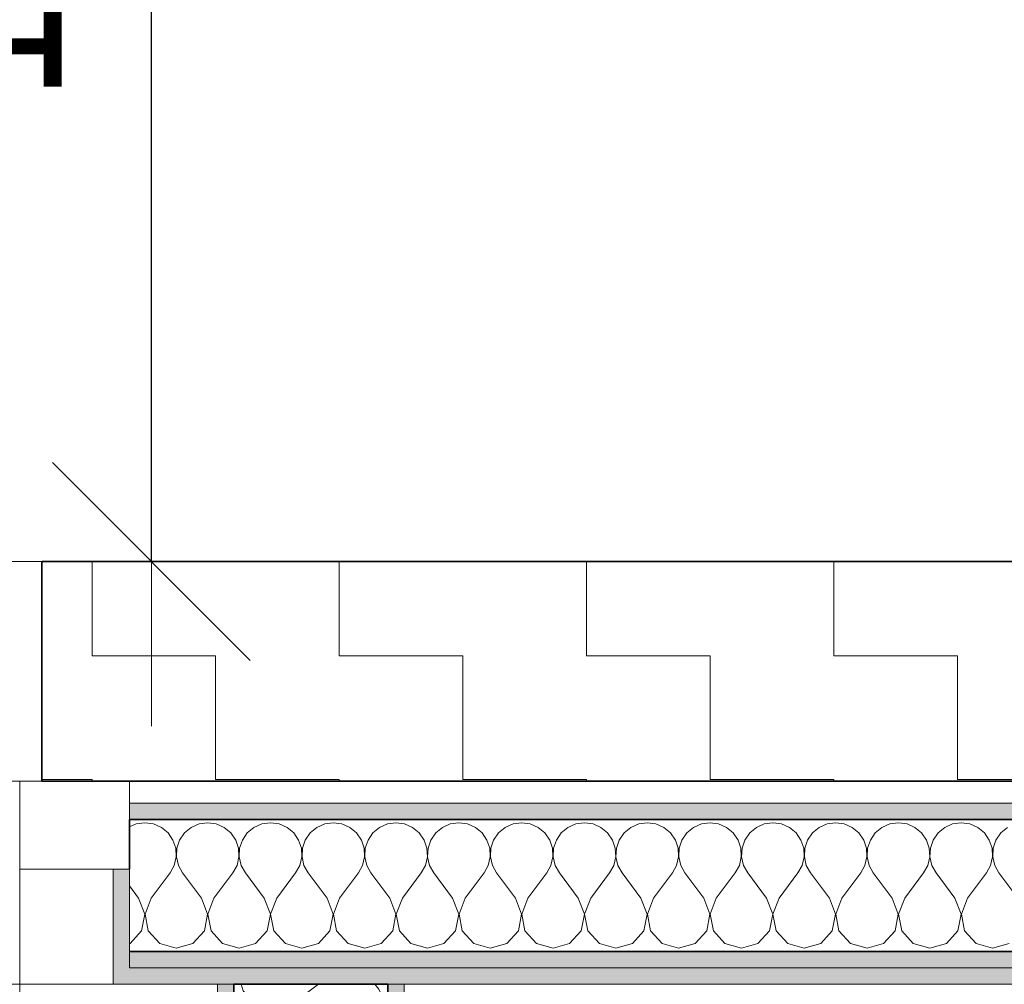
# Model space of a CAD drawing. Header units: centimetres. Extents: x -7.1 to 26.5, y -14.7 to 18.1.
# Tile 105 of 186: x 13.8 to 14.7, y 5.9 to 6.8. Entities that reach past the tile are written whole.
import ezdxf

# ---------------------------------------------------------------- set-up
doc = ezdxf.new("R2010")
doc.units = ezdxf.units.CM
doc.header["$LTSCALE"] = 10
doc.header["$PDMODE"] = 65
doc.linetypes.add('AUSGEZOGEN', pattern=[0])
for name, color, linetype in [('XR$1$010 Murs extérieurs', 7, 'Continuous'), ('XR$1$010 Portes', 7, 'Continuous'), ('XR$1$015 Murs intérieurs', 7, 'Continuous'), ('XR$1$015 Murs intérieurs – Lignes de séparation des couches', 7, 'Continuous'), ('XR$1$030 Chapes', 7, 'Continuous'), ('XR$1$056 Ascenseur', 7, 'Continuous'), ('XR$1$065 Mobilier installé', 7, 'Continuous'), ('XR$1$080 Définition des locaux – Contour', 7, 'Continuous'), ('XR$2$105 Cotations100', 7, 'Continuous'), ('XR$3$010 Murs extérieurs – Hachures des composants', 7, 'Continuous'), ('XR$3$015 Murs intérieurs – Hachures des composants', 7, 'Continuous'), ('XR$3$035 Dalles', 7, 'Continuous')]:
    doc.layers.add(name, color=color, linetype=linetype)
doc.styles.add('ARIAL', font='arial.ttf')
doc.dimstyles.new('DIMSTYLE_12', dxfattribs={"dimtxt": 0.15, "dimasz": 0.3, "dimexe": 0, "dimexo": 0, "dimgap": 0.075, "dimtad": 2, "dimdec": 3, "dimrnd": 0.005, "dimzin": 4, "dimdsep": 46, "dimtxsty": 'ARIAL', "dimblk1": 'ALL_ML_STRICH', "dimblk2": 'ALL_ML_STRICH', "dimsah": 1, "dimcen": 0, "dimclrd": 7, "dimclre": 7, "dimclrt": 7, "dimadec": 0, "dimazin": 0, "dimtfac": 1, "dimtdec": 0, "dimtix": 1, "dimtmove": 2, "dimatfit": 3, "dimfxl": 0, "dimtzin": 0, "dimlwd": 0, "dimlwe": 18, "dimarcsym": 0})

# ---------------------------------------------------------------- blocks, each defined once
blk = doc.blocks.new('ALL_ML_STRICH')
at = {"color": 0, "linetype": 'ByBlock', "lineweight": -2}
for p, q in [((0, -0.5), (0, 0.5)), ((-0.3, -0.3), (0.3, 0.3)), ((-1, 0), (0.5, 0))]:
    blk.add_line(p, q, dxfattribs=at)
blk = doc.blocks.new('*D234')
at = {"layer": 'DEFPOINTS', "color": 7, "linetype": 'AUSGEZOGEN', "lineweight": 18, "transparency": 16777216}
for p in [(13.97062, 7.4585), (13.89164, 6.2735), (13.97062, 6.2735)]:
    blk.add_point(p, dxfattribs=at)
at = {"layer": 'XR$2$105 Cotations100', "color": 7, "linetype": 'AUSGEZOGEN', "lineweight": -2, "transparency": 16777216}
for p, q in [((13.89164, 7.4585), (13.89164, 7.4585)), ((13.89164, 6.2735), (13.89164, 7.4585)), ((13.89164, 6.2735), (13.89164, 6.2735))]:
    blk.add_line(p, q, dxfattribs=at)
at = {"layer": 'XR$2$105 Cotations100', "color": 7, "linetype": 'AUSGEZOGEN', "lineweight": 18, "transparency": 16777216, "xscale": 0.3, "yscale": 0.3, "zscale": 0.3}
for p, rotation in [((13.89164, 7.4585), 90), ((13.89164, 6.2735), 270)]:
    blk.add_blockref('ALL_ML_STRICH', p, dxfattribs=dict(at, rotation=rotation))
at = {"layer": 'XR$2$105 Cotations100', "color": 7, "linetype": 'AUSGEZOGEN', "lineweight": 18, "transparency": 16777216, "insert": (13.71408, 6.88691), "char_height": 0.15, "width": 0.6, "attachment_point": 5, "rotation": 90, "style": 'ARIAL'}
blk.add_mtext('\\W0.80;\\A1;{\\A1;{1.18\\H0.099000;\\S5^ ;}}', dxfattribs=at)
blk = doc.blocks.new('COMPLEXOBJECT_183')
at = {"layer": 'XR$3$015 Murs intérieurs – Hachures des composants', "color": 8, "linetype": 'AUSGEZOGEN', "lineweight": 13, "transparency": 33554687}
for p, q in [((13.87791, 6.03456), (13.87177, 6.03185)), ((13.88571, 6.03565), (13.87791, 6.03456)), ((13.89352, 6.03456), (13.88571, 6.03565)), ((13.90074, 6.03138), (13.89352, 6.03456)), ((13.90681, 6.02635), (13.90074, 6.03138)), ((13.92784, 6.03138), (13.92177, 6.02635)), ((13.93505, 6.03456), (13.92784, 6.03138)), ((13.94286, 6.03565), (13.93505, 6.03456)), ((13.95066, 6.03456), (13.94286, 6.03565)), ((13.95788, 6.03138), (13.95066, 6.03456)), ((13.96395, 6.02635), (13.95788, 6.03138)), ((13.98498, 6.03138), (13.97891, 6.02635)), ((13.99219, 6.03456), (13.98498, 6.03138)), ((14, 6.03565), (13.99219, 6.03456)), ((14.00781, 6.03456), (14, 6.03565)), ((14.01502, 6.03138), (14.00781, 6.03456)), ((14.02109, 6.02635), (14.01502, 6.03138)), ((14.04212, 6.03138), (14.03605, 6.02635)), ((14.04934, 6.03456), (14.04212, 6.03138)), ((14.05714, 6.03565), (14.04934, 6.03456)), ((14.06495, 6.03456), (14.05714, 6.03565)), ((14.07216, 6.03138), (14.06495, 6.03456)), ((14.07823, 6.02635), (14.07216, 6.03138)), ((14.09926, 6.03138), (14.09319, 6.02635)), ((14.10648, 6.03456), (14.09926, 6.03138)), ((14.11429, 6.03565), (14.10648, 6.03456)), ((14.12209, 6.03456), (14.11429, 6.03565)), ((14.12931, 6.03138), (14.12209, 6.03456)), ((14.13538, 6.02635), (14.12931, 6.03138)), ((14.15641, 6.03138), (14.15034, 6.02635)), ((14.16362, 6.03456), (14.15641, 6.03138)), ((14.17143, 6.03565), (14.16362, 6.03456)), ((14.17924, 6.03456), (14.17143, 6.03565)), ((14.18645, 6.03138), (14.17924, 6.03456)), ((14.19252, 6.02635), (14.18645, 6.03138)), ((14.21355, 6.03138), (14.20748, 6.02635)), ((14.22076, 6.03456), (14.21355, 6.03138)), ((14.22857, 6.03565), (14.22076, 6.03456)), ((14.23638, 6.03456), (14.22857, 6.03565)), ((14.24359, 6.03138), (14.23638, 6.03456)), ((14.24966, 6.02635), (14.24359, 6.03138)), ((14.27069, 6.03138), (14.26462, 6.02635)), ((14.27791, 6.03456), (14.27069, 6.03138)), ((14.28571, 6.03565), (14.27791, 6.03456)), ((14.29352, 6.03456), (14.28571, 6.03565)), ((14.30074, 6.03138), (14.29352, 6.03456)), ((14.30681, 6.02635), (14.30074, 6.03138)), ((14.32784, 6.03138), (14.32177, 6.02635)), ((14.33505, 6.03456), (14.32784, 6.03138)), ((14.34286, 6.03565), (14.33505, 6.03456)), ((14.35066, 6.03456), (14.34286, 6.03565)), ((14.35788, 6.03138), (14.35066, 6.03456)), ((14.36395, 6.02635), (14.35788, 6.03138)), ((14.38498, 6.03138), (14.37891, 6.02635)), ((14.39219, 6.03456), (14.38498, 6.03138)), ((14.4, 6.03565), (14.39219, 6.03456)), ((14.40781, 6.03456), (14.4, 6.03565)), ((14.41502, 6.03138), (14.40781, 6.03456)), ((14.42109, 6.02635), (14.41502, 6.03138)), ((14.44212, 6.03138), (14.43605, 6.02635)), ((14.44934, 6.03456), (14.44212, 6.03138)), ((14.45714, 6.03565), (14.44934, 6.03456)), ((14.46495, 6.03456), (14.45714, 6.03565)), ((14.47216, 6.03138), (14.46495, 6.03456)), ((14.47823, 6.02635), (14.47216, 6.03138)), ((14.49926, 6.03138), (14.49319, 6.02635)), ((14.50648, 6.03456), (14.49926, 6.03138)), ((14.51429, 6.03565), (14.50648, 6.03456)), ((14.52209, 6.03456), (14.51429, 6.03565)), ((14.52931, 6.03138), (14.52209, 6.03456)), ((14.53538, 6.02635), (14.52931, 6.03138)), ((14.55641, 6.03138), (14.55034, 6.02635)), ((14.56362, 6.03456), (14.55641, 6.03138)), ((14.57143, 6.03565), (14.56362, 6.03456)), ((14.57924, 6.03456), (14.57143, 6.03565)), ((14.58645, 6.03138), (14.57924, 6.03456)), ((14.59252, 6.02635), (14.58645, 6.03138)), ((14.61355, 6.03138), (14.60748, 6.02635)), ((14.62076, 6.03456), (14.61355, 6.03138)), ((14.62857, 6.03565), (14.62076, 6.03456)), ((14.63638, 6.03456), (14.62857, 6.03565)), ((14.64359, 6.03138), (14.63638, 6.03456)), ((14.64966, 6.02635), (14.64359, 6.03138)), ((14.67069, 6.03138), (14.66462, 6.02635)), ((13.91127, 6.01985), (13.90681, 6.02635)), ((13.92177, 6.02635), (13.9173, 6.01985)), ((13.96841, 6.01985), (13.96395, 6.02635)), ((13.97891, 6.02635), (13.97444, 6.01985)), ((14.02556, 6.01985), (14.02109, 6.02635)), ((14.03605, 6.02635), (14.03159, 6.01985)), ((14.0827, 6.01985), (14.07823, 6.02635)), ((14.09319, 6.02635), (14.08873, 6.01985)), ((14.13984, 6.01985), (14.13538, 6.02635)), ((14.15034, 6.02635), (14.14587, 6.01985)), ((14.19698, 6.01985), (14.19252, 6.02635)), ((14.20748, 6.02635), (14.20302, 6.01985)), ((14.25413, 6.01985), (14.24966, 6.02635)), ((14.26462, 6.02635), (14.26016, 6.01985)), ((14.31127, 6.01985), (14.30681, 6.02635)), ((14.32177, 6.02635), (14.3173, 6.01985)), ((14.36841, 6.01985), (14.36395, 6.02635)), ((14.37891, 6.02635), (14.37444, 6.01985)), ((14.42556, 6.01985), (14.42109, 6.02635)), ((14.43605, 6.02635), (14.43159, 6.01985)), ((14.4827, 6.01985), (14.47823, 6.02635)), ((14.49319, 6.02635), (14.48873, 6.01985)), ((14.53984, 6.01985), (14.53538, 6.02635)), ((14.55034, 6.02635), (14.54587, 6.01985)), ((14.59698, 6.01985), (14.59252, 6.02635)), ((14.60748, 6.02635), (14.60302, 6.01985)), ((14.65413, 6.01985), (14.64966, 6.02635)), ((14.66462, 6.02635), (14.66016, 6.01985)), ((13.91379, 6.01238), (13.91127, 6.01985)), ((13.91417, 6.00451), (13.91379, 6.01238)), ((13.91478, 6.01238), (13.9144, 6.00451)), ((13.9173, 6.01985), (13.91478, 6.01238)), ((13.97093, 6.01238), (13.96841, 6.01985)), ((13.97131, 6.00451), (13.97093, 6.01238)), ((13.97193, 6.01238), (13.97154, 6.00451)), ((13.97444, 6.01985), (13.97193, 6.01238)), ((14.02807, 6.01238), (14.02556, 6.01985)), ((14.02846, 6.00451), (14.02807, 6.01238)), ((14.02907, 6.01238), (14.02869, 6.00451)), ((14.03159, 6.01985), (14.02907, 6.01238)), ((14.08522, 6.01238), (14.0827, 6.01985)), ((14.0856, 6.00451), (14.08522, 6.01238)), ((14.08621, 6.01238), (14.08583, 6.00451)), ((14.08873, 6.01985), (14.08621, 6.01238)), ((14.14236, 6.01238), (14.13984, 6.01985)), ((14.14274, 6.00451), (14.14236, 6.01238)), ((14.14335, 6.01238), (14.14297, 6.00451)), ((14.14587, 6.01985), (14.14335, 6.01238)), ((14.1995, 6.01238), (14.19698, 6.01985)), ((14.19988, 6.00451), (14.1995, 6.01238)), ((14.2005, 6.01238), (14.20012, 6.00451)), ((14.20302, 6.01985), (14.2005, 6.01238)), ((14.25665, 6.01238), (14.25413, 6.01985)), ((14.25703, 6.00451), (14.25665, 6.01238)), ((14.25764, 6.01238), (14.25726, 6.00451)), ((14.26016, 6.01985), (14.25764, 6.01238)), ((14.31379, 6.01238), (14.31127, 6.01985)), ((14.31417, 6.00451), (14.31379, 6.01238)), ((14.31478, 6.01238), (14.3144, 6.00451)), ((14.3173, 6.01985), (14.31478, 6.01238)), ((14.37093, 6.01238), (14.36841, 6.01985)), ((14.37131, 6.00451), (14.37093, 6.01238)), ((14.37193, 6.01238), (14.37154, 6.00451)), ((14.37444, 6.01985), (14.37193, 6.01238)), ((14.42807, 6.01238), (14.42556, 6.01985)), ((14.42846, 6.00451), (14.42807, 6.01238)), ((14.42907, 6.01238), (14.42869, 6.00451)), ((14.43159, 6.01985), (14.42907, 6.01238)), ((14.48522, 6.01238), (14.4827, 6.01985)), ((14.4856, 6.00451), (14.48522, 6.01238)), ((14.48621, 6.01238), (14.48583, 6.00451)), ((14.48873, 6.01985), (14.48621, 6.01238)), ((14.54236, 6.01238), (14.53984, 6.01985)), ((14.54274, 6.00451), (14.54236, 6.01238)), ((14.54335, 6.01238), (14.54297, 6.00451)), ((14.54587, 6.01985), (14.54335, 6.01238)), ((14.5995, 6.01238), (14.59698, 6.01985)), ((14.59988, 6.00451), (14.5995, 6.01238)), ((14.6005, 6.01238), (14.60012, 6.00451)), ((14.60302, 6.01985), (14.6005, 6.01238)), ((14.65665, 6.01238), (14.65413, 6.01985)), ((14.65703, 6.00451), (14.65665, 6.01238)), ((14.65764, 6.01238), (14.65726, 6.00451)), ((14.66016, 6.01985), (14.65764, 6.01238)), ((13.91239, 5.99683), (13.91417, 6.00451)), ((13.9144, 6.00451), (13.91619, 5.99683)), ((13.96953, 5.99683), (13.97131, 6.00451)), ((13.97154, 6.00451), (13.97333, 5.99683)), ((14.02667, 5.99683), (14.02846, 6.00451)), ((14.02869, 6.00451), (14.03047, 5.99683)), ((14.08381, 5.99683), (14.0856, 6.00451)), ((14.08583, 6.00451), (14.08761, 5.99683)), ((14.14096, 5.99683), (14.14274, 6.00451)), ((14.14297, 6.00451), (14.14476, 5.99683)), ((14.1981, 5.99683), (14.19988, 6.00451)), ((14.20012, 6.00451), (14.2019, 5.99683)), ((14.25524, 5.99683), (14.25703, 6.00451)), ((14.25726, 6.00451), (14.25904, 5.99683)), ((14.31239, 5.99683), (14.31417, 6.00451)), ((14.3144, 6.00451), (14.31619, 5.99683)), ((14.36953, 5.99683), (14.37131, 6.00451)), ((14.37154, 6.00451), (14.37333, 5.99683)), ((14.42667, 5.99683), (14.42846, 6.00451)), ((14.42869, 6.00451), (14.43047, 5.99683)), ((14.48381, 5.99683), (14.4856, 6.00451)), ((14.48583, 6.00451), (14.48761, 5.99683)), ((14.54096, 5.99683), (14.54274, 6.00451)), ((14.54297, 6.00451), (14.54476, 5.99683)), ((14.5981, 5.99683), (14.59988, 6.00451)), ((14.60012, 6.00451), (14.6019, 5.99683)), ((14.65524, 5.99683), (14.65703, 6.00451)), ((14.65726, 6.00451), (14.65904, 5.99683)), ((13.90857, 5.98993), (13.91239, 5.99683)), ((13.91619, 5.99683), (13.92, 5.98993)), ((13.96571, 5.98993), (13.96953, 5.99683)), ((13.97333, 5.99683), (13.97714, 5.98993)), ((14.02286, 5.98993), (14.02667, 5.99683)), ((14.03047, 5.99683), (14.03429, 5.98993)), ((14.08, 5.98993), (14.08381, 5.99683)), ((14.08761, 5.99683), (14.09143, 5.98993)), ((14.13714, 5.98993), (14.14096, 5.99683)), ((14.14476, 5.99683), (14.14857, 5.98993)), ((14.19429, 5.98993), (14.1981, 5.99683)), ((14.2019, 5.99683), (14.20571, 5.98993)), ((14.25143, 5.98993), (14.25524, 5.99683)), ((14.25904, 5.99683), (14.26286, 5.98993)), ((14.30857, 5.98993), (14.31239, 5.99683)), ((14.31619, 5.99683), (14.32, 5.98993)), ((14.36571, 5.98993), (14.36953, 5.99683)), ((14.37333, 5.99683), (14.37714, 5.98993)), ((14.42286, 5.98993), (14.42667, 5.99683)), ((14.43047, 5.99683), (14.43429, 5.98993)), ((14.48, 5.98993), (14.48381, 5.99683)), ((14.48761, 5.99683), (14.49143, 5.98993)), ((14.53714, 5.98993), (14.54096, 5.99683)), ((14.54476, 5.99683), (14.54857, 5.98993)), ((14.59429, 5.98993), (14.5981, 5.99683)), ((14.6019, 5.99683), (14.60571, 5.98993)), ((14.65143, 5.98993), (14.65524, 5.99683)), ((14.65904, 5.99683), (14.66286, 5.98993)), ((13.89143, 5.96708), (13.90857, 5.98993)), ((13.93714, 5.96708), (13.92, 5.98993)), ((13.94857, 5.96708), (13.96571, 5.98993)), ((13.99429, 5.96708), (13.97714, 5.98993)), ((14.00571, 5.96708), (14.02286, 5.98993)), ((14.05143, 5.96708), (14.03429, 5.98993)), ((14.06286, 5.96708), (14.08, 5.98993)), ((14.10857, 5.96708), (14.09143, 5.98993)), ((14.12, 5.96708), (14.13714, 5.98993)), ((14.16571, 5.96708), (14.14857, 5.98993)), ((14.17714, 5.96708), (14.19429, 5.98993)), ((14.22286, 5.96708), (14.20571, 5.98993)), ((14.23429, 5.96708), (14.25143, 5.98993)), ((14.28, 5.96708), (14.26286, 5.98993)), ((14.29143, 5.96708), (14.30857, 5.98993)), ((14.33714, 5.96708), (14.32, 5.98993)), ((14.34857, 5.96708), (14.36571, 5.98993)), ((14.39429, 5.96708), (14.37714, 5.98993)), ((14.40571, 5.96708), (14.42286, 5.98993)), ((14.45143, 5.96708), (14.43429, 5.98993)), ((14.46286, 5.96708), (14.48, 5.98993)), ((14.50857, 5.96708), (14.49143, 5.98993)), ((14.52, 5.96708), (14.53714, 5.98993)), ((14.56571, 5.96708), (14.54857, 5.98993)), ((14.57714, 5.96708), (14.59429, 5.98993)), ((14.62286, 5.96708), (14.60571, 5.98993)), ((14.63429, 5.96708), (14.65143, 5.98993)), ((14.68, 5.96708), (14.66286, 5.98993)), ((13.88, 5.96708), (13.87177, 5.97805)), ((13.8856, 5.9525), (13.88, 5.96708)), ((13.89143, 5.96708), (13.88583, 5.9525)), ((13.94274, 5.9525), (13.93714, 5.96708)), ((13.94857, 5.96708), (13.94297, 5.9525)), ((13.99988, 5.9525), (13.99429, 5.96708)), ((14.00571, 5.96708), (14.00012, 5.9525)), ((14.05703, 5.9525), (14.05143, 5.96708)), ((14.06286, 5.96708), (14.05726, 5.9525)), ((14.11417, 5.9525), (14.10857, 5.96708)), ((14.12, 5.96708), (14.1144, 5.9525)), ((14.17131, 5.9525), (14.16571, 5.96708)), ((14.17714, 5.96708), (14.17154, 5.9525)), ((14.22846, 5.9525), (14.22286, 5.96708)), ((14.23429, 5.96708), (14.22869, 5.9525)), ((14.2856, 5.9525), (14.28, 5.96708)), ((14.29143, 5.96708), (14.28583, 5.9525)), ((14.34274, 5.9525), (14.33714, 5.96708)), ((14.34857, 5.96708), (14.34297, 5.9525)), ((14.39988, 5.9525), (14.39429, 5.96708)), ((14.40571, 5.96708), (14.40012, 5.9525)), ((14.45703, 5.9525), (14.45143, 5.96708)), ((14.46286, 5.96708), (14.45726, 5.9525)), ((14.51417, 5.9525), (14.50857, 5.96708)), ((14.52, 5.96708), (14.5144, 5.9525)), ((14.57131, 5.9525), (14.56571, 5.96708)), ((14.57714, 5.96708), (14.57154, 5.9525)), ((14.62846, 5.9525), (14.62286, 5.96708)), ((14.63429, 5.96708), (14.62869, 5.9525)), ((13.8827, 5.93715), (13.8856, 5.9525)), ((13.88583, 5.9525), (13.88873, 5.93715)), ((13.93984, 5.93715), (13.94274, 5.9525)), ((13.94297, 5.9525), (13.94587, 5.93715)), ((13.99698, 5.93715), (13.99988, 5.9525)), ((14.00012, 5.9525), (14.00302, 5.93715)), ((14.05413, 5.93715), (14.05703, 5.9525)), ((14.05726, 5.9525), (14.06016, 5.93715)), ((14.11127, 5.93715), (14.11417, 5.9525)), ((14.1144, 5.9525), (14.1173, 5.93715)), ((14.16841, 5.93715), (14.17131, 5.9525)), ((14.17154, 5.9525), (14.17444, 5.93715)), ((14.22556, 5.93715), (14.22846, 5.9525)), ((14.22869, 5.9525), (14.23159, 5.93715)), ((14.2827, 5.93715), (14.2856, 5.9525)), ((14.28583, 5.9525), (14.28873, 5.93715)), ((14.33984, 5.93715), (14.34274, 5.9525)), ((14.34297, 5.9525), (14.34587, 5.93715)), ((14.39698, 5.93715), (14.39988, 5.9525)), ((14.40012, 5.9525), (14.40302, 5.93715)), ((14.45413, 5.93715), (14.45703, 5.9525)), ((14.45726, 5.9525), (14.46016, 5.93715)), ((14.51127, 5.93715), (14.51417, 5.9525)), ((14.5144, 5.9525), (14.5173, 5.93715)), ((14.56841, 5.93715), (14.57131, 5.9525)), ((14.57154, 5.9525), (14.57444, 5.93715)), ((14.62556, 5.93715), (14.62846, 5.9525)), ((14.62869, 5.9525), (14.63159, 5.93715)), ((13.87216, 5.92563), (13.8827, 5.93715)), ((13.88873, 5.93715), (13.89926, 5.92563)), ((13.92931, 5.92563), (13.93984, 5.93715)), ((13.94587, 5.93715), (13.95641, 5.92563)), ((13.98645, 5.92563), (13.99698, 5.93715)), ((14.00302, 5.93715), (14.01355, 5.92563)), ((14.04359, 5.92563), (14.05413, 5.93715)), ((14.06016, 5.93715), (14.07069, 5.92563)), ((14.10074, 5.92563), (14.11127, 5.93715)), ((14.1173, 5.93715), (14.12784, 5.92563)), ((14.15788, 5.92563), (14.16841, 5.93715)), ((14.17444, 5.93715), (14.18498, 5.92563)), ((14.21502, 5.92563), (14.22556, 5.93715)), ((14.23159, 5.93715), (14.24212, 5.92563)), ((14.27216, 5.92563), (14.2827, 5.93715)), ((14.28873, 5.93715), (14.29926, 5.92563)), ((14.32931, 5.92563), (14.33984, 5.93715)), ((14.34587, 5.93715), (14.35641, 5.92563)), ((14.38645, 5.92563), (14.39698, 5.93715)), ((14.40302, 5.93715), (14.41355, 5.92563)), ((14.44359, 5.92563), (14.45413, 5.93715)), ((14.46016, 5.93715), (14.47069, 5.92563)), ((14.50074, 5.92563), (14.51127, 5.93715)), ((14.5173, 5.93715), (14.52784, 5.92563)), ((14.55788, 5.92563), (14.56841, 5.93715)), ((14.57444, 5.93715), (14.58498, 5.92563)), ((14.61502, 5.92563), (14.62556, 5.93715)), ((14.63159, 5.93715), (14.64212, 5.92563)), ((13.87177, 5.92552), (13.87216, 5.92563)), ((13.89926, 5.92563), (13.91429, 5.92136)), ((13.91429, 5.92136), (13.92931, 5.92563)), ((13.95641, 5.92563), (13.97143, 5.92136)), ((13.97143, 5.92136), (13.98645, 5.92563)), ((14.01355, 5.92563), (14.02857, 5.92136)), ((14.02857, 5.92136), (14.04359, 5.92563)), ((14.07069, 5.92563), (14.08571, 5.92136)), ((14.08571, 5.92136), (14.10074, 5.92563)), ((14.12784, 5.92563), (14.14286, 5.92136)), ((14.14286, 5.92136), (14.15788, 5.92563)), ((14.18498, 5.92563), (14.2, 5.92136)), ((14.2, 5.92136), (14.21502, 5.92563)), ((14.24212, 5.92563), (14.25714, 5.92136)), ((14.25714, 5.92136), (14.27216, 5.92563)), ((14.29926, 5.92563), (14.31429, 5.92136)), ((14.31429, 5.92136), (14.32931, 5.92563)), ((14.35641, 5.92563), (14.37143, 5.92136)), ((14.37143, 5.92136), (14.38645, 5.92563)), ((14.41355, 5.92563), (14.42857, 5.92136)), ((14.42857, 5.92136), (14.44359, 5.92563)), ((14.47069, 5.92563), (14.48571, 5.92136)), ((14.48571, 5.92136), (14.50074, 5.92563)), ((14.52784, 5.92563), (14.54286, 5.92136)), ((14.54286, 5.92136), (14.55788, 5.92563)), ((14.58498, 5.92563), (14.6, 5.92136)), ((14.6, 5.92136), (14.61502, 5.92563)), ((14.64212, 5.92563), (14.65714, 5.92136)), ((14.65714, 5.92136), (14.67216, 5.92563))]:
    blk.add_line(p, q, dxfattribs=at)
blk = doc.blocks.new('COMPLEXOBJECT_187')
at = {"layer": 'XR$3$015 Murs intérieurs – Hachures des composants', "color": 8, "linetype": 'AUSGEZOGEN', "lineweight": 13, "transparency": 33554687}
for p, q in [((13.97337, 5.8885), (13.97508, 5.88248)), ((14.02343, 5.87333), (14.04366, 5.8885)), ((14.09846, 5.88419), (14.09488, 5.8885)), ((13.97508, 5.88248), (13.98853, 5.87019)), ((14.10217, 5.87578), (14.09846, 5.88419)), ((13.98853, 5.87019), (14.00643, 5.8668)), ((14.00643, 5.8668), (14.02343, 5.87333)), ((14.10343, 5.86667), (14.10217, 5.87578)), ((13.98853, 5.86315), (13.97508, 5.85086)), ((14.00643, 5.86653), (13.98853, 5.86315)), ((14.02343, 5.86), (14.00643, 5.86653)), ((14.02343, 5.86), (14.0501, 5.84)), ((14.10217, 5.85756), (14.10343, 5.86667)), ((14.09846, 5.84914), (14.10217, 5.85756)), ((13.97508, 5.85086), (13.9701, 5.83333)), ((14.08501, 5.83685), (14.09259, 5.84206)), ((14.09259, 5.84206), (14.09846, 5.84914)), ((13.9701, 5.83333), (13.97508, 5.81581)), ((14.0501, 5.84), (14.05815, 5.83555)), ((14.05815, 5.83555), (14.06711, 5.83347)), ((14.06711, 5.8332), (14.05815, 5.83112)), ((14.06711, 5.83347), (14.07629, 5.83391)), ((14.07629, 5.83275), (14.06711, 5.8332)), ((14.07629, 5.83391), (14.08501, 5.83685)), ((14.02343, 5.80667), (14.0501, 5.82667)), ((14.05815, 5.83112), (14.0501, 5.82667)), ((14.08501, 5.82981), (14.07629, 5.83275)), ((14.09259, 5.82461), (14.08501, 5.82981)), ((14.09846, 5.81752), (14.09259, 5.82461)), ((13.97508, 5.81581), (13.98853, 5.80352)), ((14.10217, 5.80911), (14.09846, 5.81752)), ((14.00643, 5.80013), (14.02343, 5.80667)), ((14.10343, 5.8), (14.10217, 5.80911)), ((13.98853, 5.80352), (14.00643, 5.80013)), ((14.00643, 5.79987), (13.98853, 5.79648)), ((14.02343, 5.79333), (14.00643, 5.79987)), ((14.10217, 5.79089), (14.10343, 5.8)), ((13.98853, 5.79648), (13.97508, 5.78419)), ((14.02343, 5.79333), (14.0501, 5.77333)), ((14.09846, 5.78248), (14.10217, 5.79089)), ((13.97508, 5.78419), (13.9701, 5.76667)), ((14.09259, 5.77539), (14.09846, 5.78248)), ((14.0501, 5.77333), (14.05815, 5.76888)), ((14.08501, 5.77019), (14.09259, 5.77539)), ((13.9701, 5.76667), (13.97508, 5.74914)), ((14.05815, 5.76445), (14.0501, 5.76)), ((14.05815, 5.76888), (14.06711, 5.7668)), ((14.06711, 5.76653), (14.05815, 5.76445)), ((14.06711, 5.7668), (14.07629, 5.76725)), ((14.07629, 5.76609), (14.06711, 5.76653)), ((14.07629, 5.76725), (14.08501, 5.77019)), ((14.08501, 5.76315), (14.07629, 5.76609)), ((14.09259, 5.75794), (14.08501, 5.76315)), ((14.02343, 5.74), (14.0501, 5.76)), ((14.09846, 5.75086), (14.09259, 5.75794)), ((13.97508, 5.74914), (13.98853, 5.73685)), ((14.10217, 5.74244), (14.09846, 5.75086)), ((13.98853, 5.73685), (14.00643, 5.73347)), ((14.00643, 5.73347), (14.02343, 5.74)), ((14.10343, 5.73333), (14.10217, 5.74244)), ((13.98853, 5.72981), (13.97508, 5.71752)), ((14.00643, 5.7332), (13.98853, 5.72981)), ((14.02343, 5.72667), (14.00643, 5.7332)), ((14.02343, 5.72667), (14.0501, 5.70667)), ((14.10217, 5.72422), (14.10343, 5.73333)), ((13.97508, 5.71752), (13.9701, 5.7)), ((14.09846, 5.71581), (14.10217, 5.72422)), ((14.08501, 5.70352), (14.09259, 5.70873)), ((14.09259, 5.70873), (14.09846, 5.71581)), ((13.9701, 5.7), (13.97508, 5.68248)), ((14.0501, 5.70667), (14.05815, 5.70222)), ((14.05815, 5.70222), (14.06711, 5.70013)), ((14.06711, 5.69987), (14.05815, 5.69778)), ((14.06711, 5.70013), (14.07629, 5.70058)), ((14.07629, 5.69942), (14.06711, 5.69987)), ((14.07629, 5.70058), (14.08501, 5.70352)), ((14.08501, 5.69648), (14.07629, 5.69942)), ((14.02343, 5.67333), (14.0501, 5.69333)), ((14.05815, 5.69778), (14.0501, 5.69333)), ((14.09259, 5.69127), (14.08501, 5.69648)), ((14.09846, 5.68419), (14.09259, 5.69127)), ((13.97508, 5.68248), (13.98853, 5.67019)), ((14.10217, 5.67578), (14.09846, 5.68419)), ((14.00643, 5.6668), (14.02343, 5.67333)), ((14.10343, 5.66667), (14.10217, 5.67578)), ((13.98853, 5.66315), (13.97508, 5.65086)), ((13.98853, 5.67019), (14.00643, 5.6668)), ((14.00643, 5.66653), (13.98853, 5.66315)), ((14.02343, 5.66), (14.00643, 5.66653)), ((14.10217, 5.65756), (14.10343, 5.66667)), ((14.02343, 5.66), (14.0501, 5.64)), ((14.09846, 5.64914), (14.10217, 5.65756)), ((13.97508, 5.65086), (13.9701, 5.63333)), ((14.09259, 5.64206), (14.09846, 5.64914)), ((14.0501, 5.64), (14.05815, 5.63555)), ((14.07629, 5.63391), (14.08501, 5.63685)), ((14.08501, 5.63685), (14.09259, 5.64206)), ((13.9701, 5.63333), (13.97508, 5.61581)), ((14.05815, 5.63112), (14.0501, 5.62667)), ((14.05815, 5.63555), (14.06711, 5.63347)), ((14.06711, 5.6332), (14.05815, 5.63112)), ((14.06711, 5.63347), (14.07629, 5.63391)), ((14.07629, 5.63275), (14.06711, 5.6332)), ((14.08501, 5.62981), (14.07629, 5.63275)), ((14.09259, 5.62461), (14.08501, 5.62981)), ((14.02343, 5.60667), (14.0501, 5.62667)), ((14.09846, 5.61752), (14.09259, 5.62461)), ((13.97508, 5.61581), (13.98853, 5.60352)), ((14.10217, 5.60911), (14.09846, 5.61752)), ((14.10343, 5.6), (14.10217, 5.60911)), ((13.98853, 5.60352), (14.00643, 5.60013)), ((14.00643, 5.60013), (14.02343, 5.60667)), ((13.98853, 5.59648), (13.97508, 5.58419)), ((14.00643, 5.59987), (13.98853, 5.59648)), ((14.02343, 5.59333), (14.00643, 5.59987)), ((14.02343, 5.59333), (14.0501, 5.57333)), ((14.10217, 5.59089), (14.10343, 5.6)), ((13.97508, 5.58419), (13.9701, 5.56667)), ((14.09259, 5.57539), (14.09846, 5.58248)), ((14.09846, 5.58248), (14.10217, 5.59089)), ((14.0501, 5.57333), (14.05815, 5.56888)), ((14.08501, 5.57019), (14.09259, 5.57539)), ((13.9701, 5.56667), (13.97508, 5.54914)), ((14.05815, 5.56445), (14.0501, 5.56)), ((14.05815, 5.56888), (14.06711, 5.5668)), ((14.06711, 5.56653), (14.05815, 5.56445)), ((14.06711, 5.5668), (14.07629, 5.56725)), ((14.07629, 5.56609), (14.06711, 5.56653)), ((14.07629, 5.56725), (14.08501, 5.57019)), ((14.08501, 5.56315), (14.07629, 5.56609)), ((14.02343, 5.54), (14.0501, 5.56)), ((14.09259, 5.55794), (14.08501, 5.56315)), ((14.09846, 5.55086), (14.09259, 5.55794)), ((13.97508, 5.54914), (13.98853, 5.53685)), ((14.10217, 5.54244), (14.09846, 5.55086)), ((14.00643, 5.53347), (14.02343, 5.54)), ((14.10343, 5.53333), (14.10217, 5.54244)), ((13.98853, 5.52981), (13.97508, 5.51752)), ((13.98853, 5.53685), (14.00643, 5.53347)), ((14.00643, 5.5332), (13.98853, 5.52981)), ((14.02343, 5.52667), (14.00643, 5.5332)), ((14.10217, 5.52422), (14.10343, 5.53333)), ((14.02343, 5.52667), (14.0501, 5.50667)), ((14.09846, 5.51581), (14.10217, 5.52422)), ((13.97508, 5.51752), (13.9701, 5.5)), ((14.09259, 5.50873), (14.09846, 5.51581)), ((14.0501, 5.50667), (14.05815, 5.50222)), ((14.05815, 5.50222), (14.06711, 5.50013)), ((14.07629, 5.50058), (14.08501, 5.50352)), ((14.08501, 5.50352), (14.09259, 5.50873)), ((13.9701, 5.5), (13.97508, 5.48248)), ((14.02343, 5.47333), (14.0501, 5.49333)), ((14.05815, 5.49778), (14.0501, 5.49333)), ((14.06711, 5.49987), (14.05815, 5.49778)), ((14.06711, 5.50013), (14.07629, 5.50058)), ((14.07629, 5.49942), (14.06711, 5.49987)), ((14.08501, 5.49648), (14.07629, 5.49942)), ((14.09259, 5.49127), (14.08501, 5.49648)), ((14.09846, 5.48419), (14.09259, 5.49127)), ((14.10217, 5.47578), (14.09846, 5.48419)), ((13.97508, 5.48248), (13.98853, 5.47019)), ((14.10343, 5.46667), (14.10217, 5.47578)), ((13.98853, 5.47019), (14.00643, 5.4668)), ((14.00643, 5.46653), (13.98853, 5.46315)), ((14.00643, 5.4668), (14.02343, 5.47333)), ((14.02343, 5.46), (14.00643, 5.46653)), ((14.10217, 5.45756), (14.10343, 5.46667)), ((13.98853, 5.46315), (13.97508, 5.45086)), ((14.02343, 5.46), (14.0501, 5.44)), ((14.09846, 5.44914), (14.10217, 5.45756)), ((13.97508, 5.45086), (13.9701, 5.43333)), ((14.09259, 5.44206), (14.09846, 5.44914)), ((14.0501, 5.44), (14.05815, 5.43555)), ((14.08501, 5.43685), (14.09259, 5.44206)), ((13.9701, 5.43333), (13.97508, 5.41581)), ((14.05815, 5.43112), (14.0501, 5.42667)), ((14.05815, 5.43555), (14.06711, 5.43347)), ((14.06711, 5.4332), (14.05815, 5.43112)), ((14.06711, 5.43347), (14.07629, 5.43391)), ((14.07629, 5.43275), (14.06711, 5.4332)), ((14.07629, 5.43391), (14.08501, 5.43685)), ((14.08501, 5.42981), (14.07629, 5.43275)), ((14.09259, 5.42461), (14.08501, 5.42981)), ((14.02343, 5.40667), (14.0501, 5.42667)), ((14.09846, 5.41752), (14.09259, 5.42461)), ((13.97508, 5.41581), (13.98853, 5.40352)), ((14.10217, 5.40911), (14.09846, 5.41752)), ((13.98853, 5.40352), (14.00643, 5.40013)), ((14.00643, 5.40013), (14.02343, 5.40667)), ((14.10343, 5.4), (14.10217, 5.40911)), ((13.98853, 5.39648), (13.97508, 5.38419)), ((14.00643, 5.39987), (13.98853, 5.39648)), ((14.02343, 5.39333), (14.00643, 5.39987)), ((14.10217, 5.39089), (14.10343, 5.4)), ((14.02343, 5.39333), (14.0501, 5.37333)), ((14.09846, 5.38248), (14.10217, 5.39089)), ((13.97508, 5.38419), (13.9701, 5.36667)), ((14.09259, 5.37539), (14.09846, 5.38248)), ((14.0501, 5.37333), (14.05815, 5.36888)), ((14.05815, 5.36888), (14.06711, 5.3668)), ((14.06711, 5.3668), (14.07629, 5.36725)), ((14.07629, 5.36725), (14.08501, 5.37019)), ((14.08501, 5.37019), (14.09259, 5.37539)), ((13.9701, 5.36667), (13.97508, 5.34914)), ((14.02343, 5.34), (14.0501, 5.36)), ((14.05815, 5.36445), (14.0501, 5.36)), ((14.06711, 5.36653), (14.05815, 5.36445)), ((14.07629, 5.36609), (14.06711, 5.36653)), ((14.08501, 5.36315), (14.07629, 5.36609)), ((14.09259, 5.35794), (14.08501, 5.36315)), ((13.97508, 5.34914), (13.98853, 5.33685)), ((14.09846, 5.35086), (14.09259, 5.35794)), ((14.10217, 5.34244), (14.09846, 5.35086)), ((14.10343, 5.33333), (14.10217, 5.34244)), ((13.98853, 5.33685), (14.00643, 5.33347)), ((14.00643, 5.3332), (13.98853, 5.32981)), ((14.00643, 5.33347), (14.02343, 5.34)), ((14.02343, 5.32667), (14.00643, 5.3332)), ((14.10217, 5.32422), (14.10343, 5.33333)), ((13.98853, 5.32981), (13.97508, 5.31752)), ((14.02343, 5.32667), (14.0501, 5.30667)), ((14.09846, 5.31581), (14.10217, 5.32422)), ((13.97508, 5.31752), (13.9701, 5.3)), ((14.09259, 5.30873), (14.09846, 5.31581)), ((14.0501, 5.30667), (14.05815, 5.30222)), ((14.08501, 5.30352), (14.09259, 5.30873)), ((13.9701, 5.3), (13.97508, 5.28248)), ((14.05815, 5.29778), (14.0501, 5.29333)), ((14.05815, 5.30222), (14.06711, 5.30013)), ((14.06711, 5.29987), (14.05815, 5.29778)), ((14.06711, 5.30013), (14.07629, 5.30058)), ((14.07629, 5.29942), (14.06711, 5.29987)), ((14.07629, 5.30058), (14.08501, 5.30352)), ((14.08501, 5.29648), (14.07629, 5.29942)), ((14.09259, 5.29127), (14.08501, 5.29648)), ((14.02343, 5.27333), (14.0501, 5.29333)), ((14.09846, 5.28419), (14.09259, 5.29127)), ((13.97508, 5.28248), (13.98853, 5.27019)), ((14.10217, 5.27578), (14.09846, 5.28419)), ((13.98853, 5.27019), (14.00643, 5.2668)), ((14.00643, 5.2668), (14.02343, 5.27333)), ((14.10343, 5.26667), (14.10217, 5.27578)), ((13.98853, 5.26315), (13.97508, 5.25086)), ((14.00643, 5.26653), (13.98853, 5.26315)), ((14.02343, 5.26), (14.00643, 5.26653)), ((14.02343, 5.26), (14.0501, 5.24)), ((14.10217, 5.25756), (14.10343, 5.26667)), ((13.97508, 5.25086), (13.9701, 5.23333)), ((14.09846, 5.24914), (14.10217, 5.25756)), ((14.08501, 5.23685), (14.09259, 5.24206)), ((14.09259, 5.24206), (14.09846, 5.24914)), ((13.9701, 5.23333), (13.97508, 5.21581)), ((14.0501, 5.24), (14.05815, 5.23555)), ((14.05815, 5.23555), (14.06711, 5.23347)), ((14.06711, 5.2332), (14.05815, 5.23112)), ((14.06711, 5.23347), (14.07629, 5.23391)), ((14.07629, 5.23275), (14.06711, 5.2332)), ((14.07629, 5.23391), (14.08501, 5.23685)), ((14.08501, 5.22981), (14.07629, 5.23275)), ((14.02343, 5.20667), (14.0501, 5.22667)), ((14.05815, 5.23112), (14.0501, 5.22667)), ((14.09259, 5.22461), (14.08501, 5.22981)), ((14.09846, 5.21752), (14.09259, 5.22461)), ((13.97508, 5.21581), (13.98853, 5.20352)), ((14.10217, 5.20911), (14.09846, 5.21752)), ((14.00643, 5.20013), (14.02343, 5.20667)), ((14.10343, 5.2), (14.10217, 5.20911)), ((13.98853, 5.20352), (14.00643, 5.20013)), ((14.00643, 5.19987), (13.98853, 5.19648)), ((14.02343, 5.19333), (14.00643, 5.19987)), ((14.10217, 5.19089), (14.10343, 5.2)), ((13.98853, 5.19648), (13.97508, 5.18419)), ((14.02343, 5.19333), (14.0501, 5.17333)), ((14.09846, 5.18248), (14.10217, 5.19089)), ((13.97508, 5.18419), (13.9701, 5.16667)), ((14.09259, 5.17539), (14.09846, 5.18248)), ((14.0501, 5.17333), (14.05815, 5.16888)), ((14.07629, 5.16725), (14.08501, 5.17019)), ((14.08501, 5.17019), (14.09259, 5.17539)), ((13.9701, 5.16667), (13.97508, 5.14914)), ((14.05815, 5.16445), (14.0501, 5.16)), ((14.05815, 5.16888), (14.06711, 5.1668)), ((14.06711, 5.16653), (14.05815, 5.16445)), ((14.06711, 5.1668), (14.07629, 5.16725)), ((14.07629, 5.16609), (14.06711, 5.16653)), ((14.08501, 5.16315), (14.07629, 5.16609)), ((14.09259, 5.15794), (14.08501, 5.16315)), ((14.02343, 5.14), (14.0501, 5.16)), ((14.09846, 5.15086), (14.09259, 5.15794)), ((13.97508, 5.14914), (13.98853, 5.13685)), ((14.10217, 5.14244), (14.09846, 5.15086)), ((13.98853, 5.13685), (14.00643, 5.13347)), ((14.00643, 5.13347), (14.02343, 5.14)), ((14.10343, 5.13333), (14.10217, 5.14244)), ((13.98853, 5.12981), (13.97508, 5.11752)), ((14.00643, 5.1332), (13.98853, 5.12981)), ((14.02343, 5.12667), (14.00643, 5.1332)), ((14.02343, 5.12667), (14.0501, 5.10667)), ((14.10217, 5.12422), (14.10343, 5.13333)), ((13.97508, 5.11752), (13.9701, 5.1)), ((14.09846, 5.11581), (14.10217, 5.12422)), ((14.08501, 5.10352), (14.09259, 5.10873)), ((14.09259, 5.10873), (14.09846, 5.11581)), ((13.9701, 5.1), (13.97195, 5.0935)), ((14.0501, 5.10667), (14.05815, 5.10222)), ((14.05815, 5.10222), (14.06711, 5.10013)), ((14.06711, 5.09987), (14.05815, 5.09778)), ((14.06711, 5.10013), (14.07629, 5.10058)), ((14.07629, 5.09942), (14.06711, 5.09987)), ((14.07629, 5.10058), (14.08501, 5.10352)), ((14.08501, 5.09648), (14.07629, 5.09942)), ((14.05815, 5.09778), (14.05041, 5.0935)), ((14.08934, 5.0935), (14.08501, 5.09648))]:
    blk.add_line(p, q, dxfattribs=at)

msp = doc.modelspace()

# ---------------------------------------------------------------- hatches: boundary and pattern name
at = {"layer": 'XR$3$010 Murs extérieurs – Hachures des composants', "linetype": 'AUSGEZOGEN', "lineweight": 13, "transparency": 33554687}
h = msp.add_hatch(dxfattribs=at)
h.set_pattern_fill('MUSTER', scale=0.1125, style=0, pattern_type=2)
h.set_pattern_definition([(0, (0.225, 0.225), (0.1125, 0.1125), [0.1125, -0.1125]), (90, (0.225, 0.225), (-0.1125, 0.1125), [0.1125, -0.1125])])
h.paths.add_polyline_path([(14.89177, 6.2735), (13.79177, 6.2735), (13.79177, 6.0735), (14.69177, 6.0735), (14.69177, 6.0735), (14.89177, 6.0735)], flags=0)
at = {"layer": 'XR$3$015 Murs intérieurs – Hachures des composants', "linetype": 'AUSGEZOGEN', "lineweight": 13, "true_color": 0x202020, "transparency": 33554687}
for points in [[(13.87177, 6.0385), (16.12177, 6.0385), (16.12177, 6.0535), (13.87177, 6.0535)], [(13.87177, 5.9035), (13.87177, 5.9935), (13.85677, 5.9935), (13.85677, 5.8885)], [(13.87177, 5.9035), (15.98677, 5.9035), (15.98677, 5.9185), (13.87177, 5.9185)], [(13.85677, 5.8885), (15.97177, 5.8885), (15.97177, 5.9035), (13.87177, 5.9035)], [(13.95177, 5.8885), (13.95177, 5.0935), (13.96677, 5.0935), (13.96677, 5.8885)], [(14.10677, 5.8885), (14.10677, 5.0935), (14.12177, 5.0935), (14.12177, 5.8885)]]:
    msp.add_hatch(color=250, dxfattribs=at).paths.add_polyline_path(points)

# ---------------------------------------------------------------- linework, layer by layer
at = {"layer": 'XR$1$010 Murs extérieurs', "color": 7, "linetype": 'AUSGEZOGEN', "lineweight": 35, "transparency": 33554687}
for p, q in [((13.79177, 6.2735), (13.79177, 6.0735)), ((14.69177, 6.2735), (13.79177, 6.2735)), ((13.79177, 6.0735), (13.87177, 6.0735)), ((13.79177, 6.0735), (14.89177, 6.0735))]:
    msp.add_line(p, q, dxfattribs=at)
at = {"layer": 'XR$1$010 Portes', "color": 7, "linetype": 'AUSGEZOGEN', "lineweight": 13, "transparency": 33554687}
for p, q in [((13.79177, 6.2735), (13.79177, 6.0735)), ((13.77177, 5.9935), (13.77177, 6.0735)), ((13.77177, 6.0735), (13.87177, 6.0735)), ((13.79177, 6.0735), (13.87177, 6.0735)), ((13.79177, 6.0735), (13.87177, 6.0735)), ((13.87177, 6.0735), (13.87177, 5.9935)), ((13.87177, 6.0385), (13.87177, 6.0535)), ((13.87177, 5.9935), (13.87177, 6.0385)), ((13.77177, 5.9935), (13.77177, 5.0935)), ((13.87177, 5.9935), (13.77177, 5.9935)), ((13.85677, 5.9935), (13.87177, 5.9935)), ((13.85677, 5.9935), (13.85677, 5.8885))]:
    msp.add_line(p, q, dxfattribs=at)
at = {"layer": 'XR$1$015 Murs intérieurs', "color": 7, "linetype": 'AUSGEZOGEN', "lineweight": 18, "transparency": 33554687}
for p, q in [((13.87177, 6.0385), (13.87177, 6.0535)), ((16.13677, 6.0535), (13.87177, 6.0535)), ((13.85677, 5.9935), (13.85677, 5.8885)), ((13.85677, 5.9935), (13.87177, 5.9935)), ((13.85677, 5.8885), (15.97177, 5.8885)), ((13.95177, 5.8885), (13.95177, 5.0935)), ((13.95177, 5.8885), (13.96677, 5.8885)), ((14.10677, 5.8885), (14.12177, 5.8885)), ((14.12177, 5.0935), (14.12177, 5.8885))]:
    msp.add_line(p, q, dxfattribs=at)
at = {"layer": 'XR$1$015 Murs intérieurs', "color": 7, "linetype": 'AUSGEZOGEN', "lineweight": 35, "transparency": 33554687}
for p, q in [((13.87177, 5.9935), (13.87177, 6.0385)), ((13.96677, 5.8885), (14.10677, 5.8885))]:
    msp.add_line(p, q, dxfattribs=at)
at = {"layer": 'XR$1$015 Murs intérieurs – Lignes de séparation des couches', "color": 7, "linetype": 'AUSGEZOGEN', "lineweight": 35, "transparency": 33554687}
for p, q in [((13.87177, 6.0385), (16.12177, 6.0385)), ((13.87177, 5.9185), (16.00177, 5.9185)), ((13.96677, 5.8885), (13.96677, 5.0935)), ((14.10677, 5.8885), (14.10677, 5.0935))]:
    msp.add_line(p, q, dxfattribs=at)
at = {"layer": 'XR$1$015 Murs intérieurs – Lignes de séparation des couches', "color": 7, "linetype": 'AUSGEZOGEN', "lineweight": 18, "transparency": 33554687}
for q in [(13.87177, 5.9935), (15.98677, 5.9035)]:
    msp.add_line((13.87177, 5.9035), q, dxfattribs=at)
at = {"layer": 'XR$1$030 Chapes', "color": 254, "linetype": 'AUSGEZOGEN', "lineweight": 13, "transparency": 33554687}
msp.add_lwpolyline([(2.26177, -3.7865), (22.64177, -3.7865), (22.64177, 10.7535), (14.89177, 10.7535), (14.89177, 6.0735), (10.01177, 6.0735), (10.01177, 8.00991), (10.01177, 10.7535), (2.26177, 10.7535), (2.26177, -3.7865)], close=True, dxfattribs=at)
at = {"layer": 'XR$1$056 Ascenseur', "color": 7, "linetype": 'AUSGEZOGEN', "lineweight": 18, "transparency": 33554687}
msp.add_line((13.79177, 6.0735), (12.79659, 6.0735), dxfattribs=at)
at = {"layer": 'XR$1$065 Mobilier installé', "color": 8, "linetype": 'AUSGEZOGEN', "lineweight": 13, "transparency": 33554687}
msp.add_lwpolyline([(15.97177, 5.2885), (14.12177, 5.2885), (14.12177, 5.8885), (15.97177, 5.8885), (15.97177, 5.2885)], close=True, dxfattribs=at)
at = {"layer": 'XR$1$080 Définition des locaux – Contour', "color": 8, "linetype": 'AUSGEZOGEN', "lineweight": 13, "transparency": 33554687}
for points in [[(12.20177, 5.8885), (8.93177, 5.8885), (8.93177, -3.64435), (12.75177, -3.64435), (12.75177, 0.5735), (13.95177, 0.5735), (13.95177, 5.8885), (12.20177, 5.8885)], [(14.12177, 5.8885), (14.12177, 4.1035), (15.97177, 4.1035), (15.97177, 5.8885), (14.12177, 5.8885)]]:
    msp.add_lwpolyline(points, close=True, dxfattribs=at)
at = {"layer": 'XR$3$035 Dalles', "color": 7, "linetype": 'AUSGEZOGEN', "lineweight": 18, "transparency": 33554687}
msp.add_lwpolyline([(10.01177, 11.0035), (1.99177, 11.0535), (1.99177, -3.9165), (1.99177, -6.6565), (22.94177, -6.6565), (22.94177, 11.0535), (14.89177, 11.0535), (14.89177, 6.2735), (13.45177, 6.2735), (11.45177, 6.2735), (10.01177, 6.2735), (10.01177, 11.0035)], close=True, dxfattribs=at)

# ---------------------------------------------------------------- block references
at = {"layer": 'XR$3$015 Murs intérieurs – Hachures des composants', "color": 8, "linetype": 'AUSGEZOGEN', "lineweight": 13, "transparency": 33554687}
for name in ['COMPLEXOBJECT_183', 'COMPLEXOBJECT_187']:
    msp.add_blockref(name, (0, 0), dxfattribs=at)

# ---------------------------------------------------------------- dimensions: what is measured, and where the dimension line sits
at = {"layer": 'XR$2$105 Cotations100', "color": 7, "linetype": 'AUSGEZOGEN', "lineweight": 18, "transparency": 33554687}
dim = msp.add_linear_dim(base=(13.89164, 7.4585), p1=(13.89164, 6.2735), p2=(13.89164, 7.4585), angle=90, dimstyle='DIMSTYLE_12', override={"dimpost": '<>', "dimclrd": 7, "dimclre": 7, "dimclrt": 7, "dimlwd": 0, "dimlwe": 18}, dxfattribs=at)
dim.commit()
dim.dimension.update_dxf_attribs({"geometry": '*D234', "text_midpoint": (13.71408, 6.88691), "dimtype": 160})

doc.saveas('drawing.dxf')
